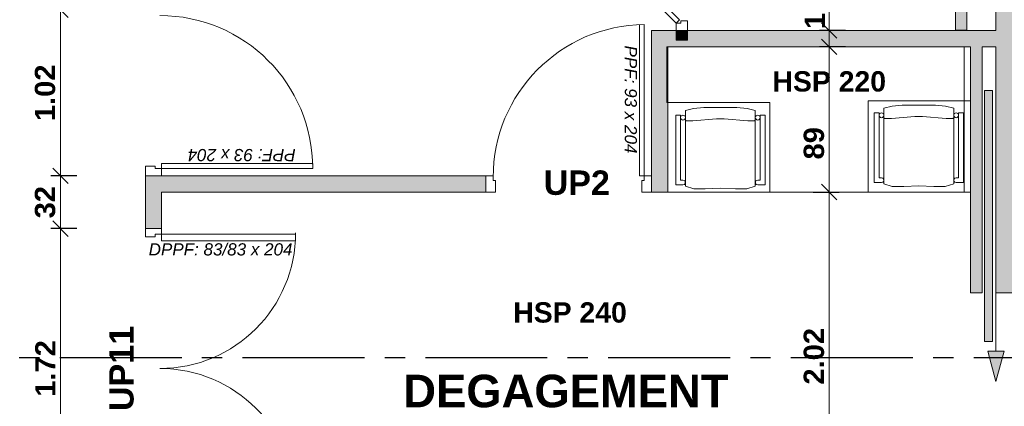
# Model space of a CAD drawing. Extents: x -45086 to 279774, y -60645 to -24658.
# Tile 13 of 35: x -32195 to -26134, y -32782 to -30405. Entities that reach past the tile are written whole.
import ezdxf

# ---------------------------------------------------------------- set-up
doc = ezdxf.new("R2010")
doc.units = 0
doc.header["$LTSCALE"] = 0.1
doc.header["$MEASUREMENT"] = 0
doc.linetypes.add('AXES2', pattern=[1.125, 0.75, -0.125, 0.125, -0.125])
doc.layers.get('0').update_dxf_attribs({"lineweight": 9})
doc.layers.get('Defpoints').update_dxf_attribs({"lineweight": 9})
for name, color, linetype, lineweight in [('Cloisons', 7, 'Continuous', 9), ('Cotat_ 1_50', 7, 'Continuous', 9), ('Faux plafonds', 7, 'Continuous', 9), ('Limites', 7, 'Continuous', 9), ('Mobiliers', 7, 'Continuous', 9), ('Murs Périphériques', 7, 'Continuous', 9), ('Texte 2D', 7, 'Continuous', 9)]:
    doc.layers.add(name, color=color, linetype=linetype, lineweight=lineweight)
doc.styles.add('STYLE_GENERE_2', font='swisscb.ttf', dxfattribs={"width": 1.25})
doc.styles.add('STYLE_GENERE_4', font='ariali.ttf')
doc.styles.add('STYLE_GENERE_6', font='arialbd.ttf')
doc.dimstyles.new('COTE CM', dxfattribs={"dimtxt": 125, "dimasz": 95, "dimexe": 60, "dimexo": 60, "dimgap": 30, "dimtad": 1, "dimdec": 0, "dimlfac": 0.1, "dimzin": 0, "dimdsep": 46, "dimtxsty": 'STYLE_GENERE_2', "dimblk": 'OBLIQUE', "dimcen": 0.09, "dimclrd": 256, "dimclre": 59, "dimclrt": 256, "dimadec": 0, "dimazin": 0, "dimtfac": 1, "dimtdec": 0, "dimtmove": 1, "dimatfit": 3, "dimfxl": 100, "dimfxlon": 1, "dimtolj": 1, "dimtzin": 0, "dimlwd": -1, "dimarcsym": 0})
doc.dimstyles.new('COTE METRES', dxfattribs={"dimtxt": 125, "dimasz": 95, "dimexe": 60, "dimexo": 60, "dimgap": 30, "dimtad": 1, "dimlfac": 0.001, "dimzin": 0, "dimdsep": 46, "dimtxsty": 'STYLE_GENERE_2', "dimblk": 'OBLIQUE', "dimcen": 0.09, "dimclrd": 256, "dimclre": 256, "dimclrt": 256, "dimadec": 0, "dimazin": 0, "dimtfac": 1, "dimtmove": 1, "dimatfit": 3, "dimldrblk": 'OBLIQUE', "dimfxl": 100, "dimfxlon": 1, "dimtolj": 1, "dimtzin": 0, "dimlwd": -1, "dimlwe": -1, "dimarcsym": 0})

# ---------------------------------------------------------------- blocks, each defined once
blk = doc.blocks.new('Chaise 4 12', base_point=(-22620.7, 257555.9))
at = {"layer": 'Mobiliers', "color": 59, "linetype": 'Continuous', "lineweight": 20}
for p, q in [((-22510.4, 258050.8), (-22560.7, 258038.2)), ((-22510.4, 258050.8), (-22560.7, 258038.2)), ((-22447.7, 258055.9), (-22510.4, 258050.8)), ((-22447.7, 258055.9), (-22510.4, 258050.8)), ((-22345.7, 258055.9), (-22447.7, 258055.9)), ((-22345.7, 258055.9), (-22447.7, 258055.9)), ((-22243.7, 258055.9), (-22345.7, 258055.9)), ((-22243.7, 258055.9), (-22345.7, 258055.9)), ((-22181, 258050.8), (-22243.7, 258055.9)), ((-22181, 258050.8), (-22243.7, 258055.9)), ((-22130.7, 258038.2), (-22181, 258050.8)), ((-22130.7, 258038.2), (-22181, 258050.8)), ((-22590.7, 258009.6), (-22620.7, 258009.6)), ((-22620.7, 258009.6), (-22620.7, 257580.3)), ((-22590.7, 258009.6), (-22620.7, 258009.6)), ((-22620.7, 258009.6), (-22620.7, 257580.3)), ((-22590.7, 257609.8), (-22590.7, 258009.6)), ((-22590.7, 257609.8), (-22590.7, 258009.6)), ((-22560.7, 258038.2), (-22560.7, 257572.4)), ((-22560.7, 258038.2), (-22560.7, 257572.4)), ((-22369.2, 257986.6), (-22514.7, 257975.6)), ((-22322.2, 257986.6), (-22369.2, 257986.6)), ((-22176.7, 257975.6), (-22322.2, 257986.6)), ((-22130.7, 257572.4), (-22130.7, 258038.2)), ((-22130.7, 257572.4), (-22130.7, 258038.2)), ((-22070.7, 258009.6), (-22100.7, 258009.6)), ((-22100.7, 258009.6), (-22100.7, 257609.8)), ((-22070.7, 258009.6), (-22100.7, 258009.6)), ((-22100.7, 258009.6), (-22100.7, 257609.8)), ((-22070.7, 257580.3), (-22070.7, 258009.6)), ((-22070.7, 257580.3), (-22070.7, 258009.6)), ((-22560.5, 257980.6), (-22560.7, 257981.9)), ((-22560, 257979.2), (-22560.5, 257980.6)), ((-22559.3, 257978), (-22560, 257979.2)), ((-22558.4, 257977), (-22559.3, 257978)), ((-22557.3, 257976.1), (-22558.4, 257977)), ((-22556.1, 257975.4), (-22557.3, 257976.1)), ((-22554.8, 257974.9), (-22556.1, 257975.4)), ((-22553.4, 257974.6), (-22554.8, 257974.9)), ((-22552.7, 257974.6), (-22553.4, 257974.6)), ((-22514.7, 257975.6), (-22552.7, 257974.6)), ((-22138.7, 257974.6), (-22176.7, 257975.6)), ((-22138, 257974.6), (-22138.7, 257974.6)), ((-22136.6, 257974.9), (-22138, 257974.6)), ((-22135.3, 257975.4), (-22136.6, 257974.9)), ((-22134.1, 257976.1), (-22135.3, 257975.4)), ((-22133, 257977), (-22134.1, 257976.1)), ((-22132.1, 257978), (-22133, 257977)), ((-22131.4, 257979.2), (-22132.1, 257978)), ((-22620.7, 257580.3), (-22575.7, 257580.3)), ((-22620.7, 257580.3), (-22575.7, 257580.3)), ((-22575.7, 257609.8), (-22590.7, 257609.8)), ((-22575.7, 257609.8), (-22590.7, 257609.8)), ((-22566.9, 257606.9), (-22575.7, 257609.8)), ((-22566.9, 257606.9), (-22575.7, 257609.8)), ((-22575.7, 257580.3), (-22566.9, 257582.7)), ((-22575.7, 257580.3), (-22566.9, 257582.7)), ((-22561.4, 257599.4), (-22566.9, 257606.9)), ((-22561.4, 257599.4), (-22566.9, 257606.9)), ((-22566.9, 257582.7), (-22561.4, 257590.2)), ((-22566.9, 257582.7), (-22561.4, 257590.2)), ((-22561.4, 257590.2), (-22561.4, 257599.4)), ((-22561.4, 257590.2), (-22561.4, 257599.4)), ((-22560.7, 257572.4), (-22508.8, 257557.1)), ((-22560.7, 257572.4), (-22508.8, 257557.1)), ((-22438.7, 257556.9), (-22345.7, 257561.1)), ((-22438.7, 257556.9), (-22345.7, 257561.1)), ((-22345.7, 257561.1), (-22252.7, 257556.9)), ((-22345.7, 257561.1), (-22252.7, 257556.9)), ((-22182.6, 257557.1), (-22130.7, 257572.4)), ((-22182.6, 257557.1), (-22130.7, 257572.4)), ((-22124.5, 257606.9), (-22130, 257599.4)), ((-22124.5, 257606.9), (-22130, 257599.4)), ((-22130, 257599.4), (-22130, 257590.2)), ((-22130, 257599.4), (-22130, 257590.2)), ((-22130, 257590.2), (-22124.5, 257582.7)), ((-22130, 257590.2), (-22124.5, 257582.7)), ((-22115.7, 257609.8), (-22124.5, 257606.9)), ((-22115.7, 257609.8), (-22124.5, 257606.9)), ((-22124.5, 257582.7), (-22115.7, 257580.3)), ((-22124.5, 257582.7), (-22115.7, 257580.3)), ((-22100.7, 257609.8), (-22115.7, 257609.8)), ((-22100.7, 257609.8), (-22115.7, 257609.8)), ((-22115.7, 257580.3), (-22070.7, 257580.3)), ((-22115.7, 257580.3), (-22070.7, 257580.3)), ((-22508.8, 257557.1), (-22438.7, 257556.9)), ((-22508.8, 257557.1), (-22438.7, 257556.9)), ((-22252.7, 257556.9), (-22182.6, 257557.1)), ((-22252.7, 257556.9), (-22182.6, 257557.1))]:
    blk.add_line(p, q, dxfattribs=at)
for centre, start, end in [((-22575.7, 257994.6), 90, 270), ((-22575.7, 257994.6), 90, 270), ((-22575.7, 257994.6), 270, 90), ((-22575.7, 257994.6), 270, 90), ((-22115.7, 257994.6), 90, 270), ((-22115.7, 257994.6), 90, 270), ((-22115.7, 257994.6), 270, 90), ((-22115.7, 257994.6), 270, 90)]:
    blk.add_arc(centre, 15, start, end, dxfattribs=at)
blk = doc.blocks.new('Ligne_23', base_point=(-27762.3, -32128.3))
at = {"layer": 'Limites', "linetype": 'Continuous', "lineweight": 20}
blk.add_hatch(color=59, dxfattribs=at).paths.add_polyline_path([(-27762.3, -32672.9), (-27812.3, -32486.3), (-27712.3, -32486.3)], flags=0)
at = {"layer": 'Limites', "linetype": 'Continuous'}
blk.add_line((-27762.3, -32128.3), (-27762.3, -32486.3), dxfattribs=at)
at = {"layer": 'Limites', "color": 59, "linetype": 'Continuous', "lineweight": 20}
for p, q in [((-27762.3, -32672.9), (-27812.3, -32486.3)), ((-27812.3, -32486.3), (-27712.3, -32486.3)), ((-27762.3, -32672.9), (-27712.3, -32486.3))]:
    blk.add_line(p, q, dxfattribs=at)
blk = doc.blocks.new('_Oblique')
at = {"color": 0, "linetype": 'ByBlock', "lineweight": -2}
blk.add_line((-0.5, -0.5), (0.5, 0.5), dxfattribs=at)
blk = doc.blocks.new('*D283', base_point=(-22620.7, 257555.9))
at = {"layer": 'Cotat_ 1_50', "transparency": 16777216}
for p, q in [((-33096.7, -27424.3), (-33256.7, -27424.3)), ((-33196.7, -33404.3), (-33196.7, -27424.3)), ((-33096.7, -33404.3), (-33256.7, -33404.3))]:
    blk.add_line(p, q, dxfattribs=at)
at = {"layer": 'Defpoints', "color": 0, "transparency": 16777216}
for p in [(-33196.7, -27424.3), (-26435.6, -27424.3), (-31853.1, -33404.3)]:
    blk.add_point(p, dxfattribs=at)
at = {"layer": 'Cotat_ 1_50', "transparency": 16777216, "xscale": 95, "yscale": 95, "zscale": 95}
for p, rotation in [((-33196.7, -27424.3), 90), ((-33196.7, -33404.3), 270)]:
    blk.add_blockref('_Oblique', p, dxfattribs=dict(at, rotation=rotation))
at = {"layer": 'Cotat_ 1_50', "transparency": 16777216, "insert": (-33290.9, -30414.3), "char_height": 125, "attachment_point": 5, "rotation": 90, "style": 'STYLE_GENERE_2'}
blk.add_mtext('\\A1;5.98', dxfattribs=at)
blk = doc.blocks.new('*D288', base_point=(-22620.7, 257555.9))
at = {"layer": 'Cotat_ 1_50', "transparency": 16777216}
for p, q in [((-42385.9, -26696.5), (-42385.9, -26536.5)), ((-10001.2, -26696.5), (-10001.2, -26536.5)), ((-42385.9, -26596.5), (-10001.2, -26596.5))]:
    blk.add_line(p, q, dxfattribs=at)
at = {"layer": 'Defpoints', "color": 0, "transparency": 16777216}
for p in [(-10001.2, -26596.5), (-42385.9, -31309.9), (-10001.2, -34322.8)]:
    blk.add_point(p, dxfattribs=at)
at = {"layer": 'Cotat_ 1_50', "transparency": 16777216, "xscale": 95, "yscale": 95, "zscale": 95, "rotation": 180}
blk.add_blockref('_Oblique', (-42385.9, -26596.5), dxfattribs=at)
at = {"layer": 'Cotat_ 1_50', "transparency": 16777216, "xscale": 95, "yscale": 95, "zscale": 95}
blk.add_blockref('_Oblique', (-10001.2, -26596.5), dxfattribs=at)
at = {"layer": 'Cotat_ 1_50', "transparency": 16777216, "insert": (-26193.6, -26502.4), "char_height": 125, "attachment_point": 5, "style": 'STYLE_GENERE_2'}
blk.add_mtext('\\A1;32.39', dxfattribs=at)
blk = doc.blocks.new('*D330', base_point=(-22620.7, 257555.9))
at = {"layer": 'Cotat_ 1_50', "transparency": 16777216}
for p, q in [((-31843.8, -31689.3), (-32003.8, -31689.3)), ((-31943.8, -33409.3), (-31943.8, -31689.3)), ((-31843.8, -33409.3), (-32003.8, -33409.3))]:
    blk.add_line(p, q, dxfattribs=at)
at = {"layer": 'Defpoints', "color": 0, "transparency": 16777216}
for p in [(-31943.8, -31689.3), (-31321, -31689.3), (-31321, -33409.3)]:
    blk.add_point(p, dxfattribs=at)
at = {"layer": 'Cotat_ 1_50', "transparency": 16777216, "xscale": 95, "yscale": 95, "zscale": 95}
for p, rotation in [((-31943.8, -31689.3), 90), ((-31943.8, -33409.3), 270)]:
    blk.add_blockref('_Oblique', p, dxfattribs=dict(at, rotation=rotation))
at = {"layer": 'Cotat_ 1_50', "transparency": 16777216, "insert": (-32036.7, -32549.3), "char_height": 125, "attachment_point": 5, "rotation": 90, "style": 'STYLE_GENERE_2'}
blk.add_mtext('\\A1;1.72', dxfattribs=at)
blk = doc.blocks.new('*D331', base_point=(-22620.7, 257555.9))
at = {"layer": 'Cotat_ 1_50', "color": 59, "lineweight": -2, "transparency": 16777216}
for p, q in [((-31843.8, -31364.3), (-32003.8, -31364.3)), ((-31843.8, -31689.3), (-32003.8, -31689.3))]:
    blk.add_line(p, q, dxfattribs=at)
at = {"layer": 'Cotat_ 1_50', "transparency": 16777216}
blk.add_line((-31943.8, -31689.3), (-31943.8, -31364.3), dxfattribs=at)
at = {"layer": 'Defpoints', "color": 0, "transparency": 16777216}
for p in [(-31943.8, -31364.3), (-31421, -31364.3), (-31321, -31689.3)]:
    blk.add_point(p, dxfattribs=at)
at = {"layer": 'Cotat_ 1_50', "transparency": 16777216, "xscale": 95, "yscale": 95, "zscale": 95}
for p, rotation in [((-31943.8, -31364.3), 90), ((-31943.8, -31689.3), 270)]:
    blk.add_blockref('_Oblique', p, dxfattribs=dict(at, rotation=rotation))
at = {"layer": 'Cotat_ 1_50', "transparency": 16777216, "insert": (-32037.9, -31526.8), "char_height": 125, "attachment_point": 5, "rotation": 90, "style": 'STYLE_GENERE_2'}
blk.add_mtext('\\A1;32', dxfattribs=at)
blk = doc.blocks.new('*D332', base_point=(-22620.7, 257555.9))
at = {"layer": 'Cotat_ 1_50', "transparency": 16777216}
for p, q in [((-31843.8, -30344.3), (-32003.8, -30344.3)), ((-31943.8, -31364.3), (-31943.8, -30344.3)), ((-31843.8, -31364.3), (-32003.8, -31364.3))]:
    blk.add_line(p, q, dxfattribs=at)
at = {"layer": 'Defpoints', "color": 0, "transparency": 16777216}
for p in [(-31943.8, -30344.3), (-31421, -30344.3), (-31421, -31364.3)]:
    blk.add_point(p, dxfattribs=at)
at = {"layer": 'Cotat_ 1_50', "transparency": 16777216, "xscale": 95, "yscale": 95, "zscale": 95}
for p, rotation in [((-31943.8, -30344.3), 90), ((-31943.8, -31364.3), 270)]:
    blk.add_blockref('_Oblique', p, dxfattribs=dict(at, rotation=rotation))
at = {"layer": 'Cotat_ 1_50', "transparency": 16777216, "insert": (-32037.9, -30854.3), "char_height": 125, "attachment_point": 5, "rotation": 90, "style": 'STYLE_GENERE_2'}
blk.add_mtext('\\A1;1.02', dxfattribs=at)
blk = doc.blocks.new('*D341', base_point=(-22620.7, 257555.9))
at = {"layer": 'Cotat_ 1_50', "color": 59, "lineweight": -2, "transparency": 16777216}
for p, q in [((-27111.8, -30471.4), (-27271.8, -30471.4)), ((-27111.8, -30571.4), (-27271.8, -30571.4))]:
    blk.add_line(p, q, dxfattribs=at)
at = {"layer": 'Cotat_ 1_50', "transparency": 16777216}
blk.add_line((-27211.8, -30571.4), (-27211.8, -30471.4), dxfattribs=at)
at = {"layer": 'Defpoints', "color": 0, "transparency": 16777216}
for p in [(-27211.8, -30471.4), (-26683.1, -30471.4), (-26683.1, -30571.4)]:
    blk.add_point(p, dxfattribs=at)
at = {"layer": 'Cotat_ 1_50', "transparency": 16777216, "xscale": 95, "yscale": 95, "zscale": 95}
for p, rotation in [((-27211.8, -30471.4), 90), ((-27211.8, -30571.4), 270)]:
    blk.add_blockref('_Oblique', p, dxfattribs=dict(at, rotation=rotation))
at = {"layer": 'Cotat_ 1_50', "transparency": 16777216, "insert": (-27299.5, -30362.9), "char_height": 125, "attachment_point": 5, "rotation": 90, "style": 'STYLE_GENERE_2'}
blk.add_mtext('\\A1;10', dxfattribs=at)
blk = doc.blocks.new('*D342', base_point=(-22620.7, 257555.9))
at = {"layer": 'Cotat_ 1_50', "transparency": 16777216}
for p, q in [((-27111.8, -28972.8), (-27271.8, -28972.8)), ((-27211.8, -30471.4), (-27211.8, -28972.8)), ((-27111.8, -30471.4), (-27271.8, -30471.4))]:
    blk.add_line(p, q, dxfattribs=at)
at = {"layer": 'Defpoints', "color": 0, "transparency": 16777216}
for p in [(-27211.8, -28972.8), (-26755.7, -28972.8), (-26683.1, -30471.4)]:
    blk.add_point(p, dxfattribs=at)
at = {"layer": 'Cotat_ 1_50', "transparency": 16777216, "xscale": 95, "yscale": 95, "zscale": 95}
for p, rotation in [((-27211.8, -28972.8), 90), ((-27211.8, -30471.4), 270)]:
    blk.add_blockref('_Oblique', p, dxfattribs=dict(at, rotation=rotation))
at = {"layer": 'Cotat_ 1_50', "transparency": 16777216, "insert": (-27316.6, -29903.9), "char_height": 125, "attachment_point": 5, "rotation": 90, "style": 'STYLE_GENERE_2'}
blk.add_mtext('\\A1;1.50', dxfattribs=at)
blk = doc.blocks.new('*D363', base_point=(-22620.7, 257555.9))
at = {"layer": 'Cotat_ 1_50', "transparency": 16777216}
for p, q in [((-27311.8, -31464.3), (-27151.8, -31464.3)), ((-27211.8, -33484.3), (-27211.8, -31464.3)), ((-27111.8, -33484.3), (-27271.8, -33484.3))]:
    blk.add_line(p, q, dxfattribs=at)
at = {"layer": 'Defpoints', "color": 0, "transparency": 16777216}
for p in [(-28205.5, -31464.3), (-27211.8, -31464.3), (-25492.3, -33484.3)]:
    blk.add_point(p, dxfattribs=at)
at = {"layer": 'Cotat_ 1_50', "transparency": 16777216, "xscale": 95, "yscale": 95, "zscale": 95}
for p, rotation in [((-27211.8, -31464.3), 90), ((-27211.8, -33484.3), 270)]:
    blk.add_blockref('_Oblique', p, dxfattribs=dict(at, rotation=rotation))
at = {"layer": 'Cotat_ 1_50', "transparency": 16777216, "insert": (-27305.8, -32474.3), "char_height": 125, "attachment_point": 5, "rotation": 90, "style": 'STYLE_GENERE_2'}
blk.add_mtext('\\A1;2.02', dxfattribs=at)
blk = doc.blocks.new('*D364', base_point=(-22620.7, 257555.9))
at = {"layer": 'Cotat_ 1_50', "color": 59, "lineweight": -2, "transparency": 16777216}
for p, q in [((-27211.8, -30571.4), (-27271.8, -30571.4)), ((-27311.8, -31464.3), (-27151.8, -31464.3))]:
    blk.add_line(p, q, dxfattribs=at)
at = {"layer": 'Cotat_ 1_50', "transparency": 16777216}
blk.add_line((-27211.8, -31464.3), (-27211.8, -30571.4), dxfattribs=at)
at = {"layer": 'Defpoints', "color": 0, "transparency": 16777216}
for p in [(-27211.8, -30571.4), (-27195.6, -30571.4), (-28205.5, -31464.3)]:
    blk.add_point(p, dxfattribs=at)
at = {"layer": 'Cotat_ 1_50', "transparency": 16777216, "xscale": 95, "yscale": 95, "zscale": 95}
for p, rotation in [((-27211.8, -30571.4), 90), ((-27211.8, -31464.3), 270)]:
    blk.add_blockref('_Oblique', p, dxfattribs=dict(at, rotation=rotation))
at = {"layer": 'Cotat_ 1_50', "transparency": 16777216, "insert": (-27305.8, -31164.5), "char_height": 125, "attachment_point": 5, "rotation": 90, "style": 'STYLE_GENERE_2'}
blk.add_mtext('\\A1;89', dxfattribs=at)
blk = doc.blocks.new('*D493')
at = {"layer": 'Defpoints', "color": 0, "transparency": 16777216}
for p in [(-26341.5, -32084), (-26341.5, -33274.8), (-21847.3, -33488.1)]:
    blk.add_point(p, dxfattribs=at)
at = {"layer": 'Murs Périphériques', "transparency": 16777216}
for p, q in [((-26341.5, -33174.8), (-26341.5, -33334.8)), ((-21847.3, -33374.8), (-21847.3, -33214.8)), ((-21847.3, -33274.8), (-26341.5, -33274.8))]:
    blk.add_line(p, q, dxfattribs=at)
at = {"layer": 'Murs Périphériques', "transparency": 16777216, "xscale": 95, "yscale": 95, "zscale": 95, "rotation": 180}
blk.add_blockref('_Oblique', (-26341.5, -33274.8), dxfattribs=at)
at = {"layer": 'Murs Périphériques', "transparency": 16777216, "xscale": 95, "yscale": 95, "zscale": 95}
blk.add_blockref('_Oblique', (-21847.3, -33274.8), dxfattribs=at)
at = {"layer": 'Murs Périphériques', "transparency": 16777216, "insert": (-24094.4, -33180.7), "char_height": 125, "attachment_point": 5, "style": 'STYLE_GENERE_2'}
blk.add_mtext('\\A1;4.49', dxfattribs=at)
blk = doc.blocks.new('*D494')
at = {"layer": 'Defpoints', "color": 0, "transparency": 16777216}
for p in [(-26341.5, -32084), (-29145.3, -33274.8), (-29145.3, -33484.3)]:
    blk.add_point(p, dxfattribs=at)
at = {"layer": 'Murs Périphériques', "transparency": 16777216}
for p, q in [((-26341.5, -33174.8), (-26341.5, -33334.8)), ((-29145.3, -33374.8), (-29145.3, -33214.8)), ((-26341.5, -33274.8), (-29145.3, -33274.8))]:
    blk.add_line(p, q, dxfattribs=at)
at = {"layer": 'Murs Périphériques', "transparency": 16777216, "xscale": 95, "yscale": 95, "zscale": 95, "rotation": 180}
blk.add_blockref('_Oblique', (-29145.3, -33274.8), dxfattribs=at)
at = {"layer": 'Murs Périphériques', "transparency": 16777216, "xscale": 95, "yscale": 95, "zscale": 95}
blk.add_blockref('_Oblique', (-26341.5, -33274.8), dxfattribs=at)
at = {"layer": 'Murs Périphériques', "transparency": 16777216, "insert": (-27743.4, -33180.7), "char_height": 125, "attachment_point": 5, "style": 'STYLE_GENERE_2'}
blk.add_mtext('\\A1;2.80', dxfattribs=at)

msp = doc.modelspace()

# ---------------------------------------------------------------- hatches: boundary and pattern name
at = {"layer": 'Cloisons', "linetype": 'Continuous', "lineweight": 60}
for points in [[(-26435.638, -27424.264), (-26435.638, -30469.895), (-26365.638, -30469.895), (-26365.638, -27424.264)], [(-26085.638, -31984.034), (-26085.638, -27424.264), (-26185.638, -27424.264), (-26185.638, -31984.034)]]:
    msp.add_hatch(color=256, dxfattribs=at).paths.add_polyline_path(points)
for color, points in [(7, [(-28305.488, -30471.422), (-28305.488, -31364.264), (-28205.488, -31364.264), (-28205.488, -30571.422)]), (256, [(-26185.638, -30471.422), (-28305.488, -30471.422), (-28205.488, -30571.422), (-26185.638, -30571.422)]), (255, [(-28084.812, -30471.422), (-28154.812, -30471.422), (-28154.812, -30531.422), (-28084.812, -30531.422)]), (256, [(-26271.485, -32084.034), (-26271.485, -30571.422), (-26341.485, -30571.422), (-26341.485, -32084.034)])]:
    msp.add_hatch(color=color, dxfattribs=at).paths.add_polyline_path(points, flags=0)
at = {"layer": 'Cloisons', "linetype": 'Continuous'}
msp.add_hatch(color=256, dxfattribs=at).paths.add_polyline_path([(-26206.112, -32382.392), (-26206.112, -30840.36), (-26256.112, -30840.36), (-26256.112, -32382.392)], flags=0)
at = {"layer": 'Cloisons'}
for points in [[(-31321.044, -31689.261), (-31321.044, -31364.264), (-31421.044, -31364.264), (-31421.044, -31689.261)], [(-28305.488, -31364.264), (-28305.488, -31464.264), (-28205.488, -31464.264), (-28205.488, -31364.264)]]:
    msp.add_hatch(color=256, dxfattribs=at).paths.add_polyline_path(points, flags=0)
h = msp.add_hatch(color=256, dxfattribs=at)
h.dxf.hatch_style = 1
h.paths.add_polyline_path([(-29325.488, -31364.264), (-31321.044, -31364.264), (-31421.044, -31364.264), (-31421.044, -31689.261), (-31411.044, -31689.261), (-31331.044, -31689.261), (-31321.044, -31689.261), (-31321.044, -31464.264), (-29325.488, -31464.264), (-29325.488, -31454.264)])
msp.add_hatch(color=256, dxfattribs=at).paths.add_polyline_path([(-23997.408, -31984.034), (-26185.638, -31984.034), (-26185.638, -32084.034), (-23997.408, -32084.034)])

# ---------------------------------------------------------------- linework, layer by layer
at = {"linetype": 'AXES2', "lineweight": 30, "ltscale": 10000}
msp.add_line((-9822.49, -32484.264), (-43832.691, -32484.264), dxfattribs=at)
at = {"layer": 'Cloisons', "linetype": 'Continuous'}
for p, q in [((-26365.638, -30469.895), (-26365.638, -27424.264)), ((-26185.638, -27424.264), (-26185.638, -30471.422)), ((-26435.638, -28972.843), (-26435.638, -30469.895)), ((-28305.488, -30471.422), (-28305.488, -31364.264)), ((-28154.812, -30471.422), (-28305.488, -30471.422)), ((-28154.812, -30471.422), (-28154.812, -30531.422)), ((-28084.812, -30531.422), (-28084.812, -30471.422)), ((-26185.638, -30471.422), (-28084.812, -30471.422)), ((-26435.638, -30469.895), (-26365.638, -30469.895)), ((-28154.812, -30531.422), (-28084.812, -30531.422)), ((-28205.488, -31364.264), (-28205.488, -30571.422)), ((-28205.488, -30571.422), (-26341.485, -30571.422)), ((-26341.485, -30571.422), (-26341.485, -32084.034)), ((-26271.485, -30571.422), (-26185.638, -30571.422)), ((-26271.485, -32084.034), (-26271.485, -30571.422)), ((-26185.638, -30571.422), (-26185.638, -31984.034)), ((-26206.112, -30840.36), (-26256.112, -30840.36)), ((-26256.112, -30840.36), (-26256.112, -32382.392)), ((-26206.112, -32382.392), (-26206.112, -30840.36)), ((-26185.638, -31984.034), (-26185.638, -32084.034)), ((-26341.485, -32084.034), (-26271.485, -32084.034)), ((-26185.638, -32084.034), (-23997.408, -32084.034)), ((-26256.112, -32382.392), (-26206.112, -32382.392))]:
    msp.add_line(p, q, dxfattribs=at)
at = {"layer": 'Cloisons'}
for p, q in [((-28791.208, -29747.6), (-28133.599, -30405.209)), ((-28154.812, -30426.422), (-28812.421, -29768.813)), ((-28133.599, -30405.209), (-28154.812, -30426.422)), ((-28084.812, -30411.422), (-28124.812, -30411.422)), ((-28124.812, -30411.422), (-28124.812, -30426.422)), ((-28084.812, -30471.422), (-28084.812, -30411.422)), ((-28380.488, -30434.264), (-28380.488, -31364.264)), ((-28350.488, -31364.264), (-28350.488, -30434.264)), ((-28124.812, -30426.422), (-28154.812, -30426.422)), ((-28154.812, -30426.422), (-28154.812, -30471.422)), ((-28154.812, -30471.422), (-28084.812, -30471.422)), ((-28154.812, -30471.422), (-28144.812, -30471.422)), ((-28144.812, -30471.422), (-28094.812, -30471.422)), ((-28094.812, -30471.422), (-28084.812, -30471.422)), ((-31421.044, -31364.264), (-31421.044, -31304.264)), ((-31421.044, -31304.264), (-31361.044, -31304.264)), ((-31361.044, -31304.264), (-31361.044, -31319.264)), ((-30391.044, -31289.264), (-31321.044, -31289.264)), ((-31321.044, -31289.264), (-31321.044, -31319.264)), ((-30391.044, -31319.264), (-30391.044, -31289.264)), ((-31321.044, -31364.264), (-31421.044, -31364.264)), ((-31421.044, -31364.264), (-31421.044, -31689.261)), ((-29325.488, -31364.264), (-31321.044, -31364.264)), ((-29325.488, -31464.264), (-29325.488, -31364.264)), ((-29280.488, -31364.264), (-29325.488, -31364.264)), ((-29325.488, -31364.264), (-29325.488, -31374.264)), ((-29325.488, -31374.264), (-29325.488, -31454.264)), ((-29280.488, -31394.264), (-29280.488, -31364.264)), ((-28380.488, -31364.264), (-28350.488, -31364.264)), ((-28350.488, -31394.264), (-28350.488, -31364.264)), ((-28350.488, -31364.264), (-28305.488, -31364.264)), ((-28305.488, -31464.264), (-28305.488, -31364.264)), ((-28305.488, -31364.264), (-28305.488, -31374.264)), ((-28305.488, -31374.264), (-28305.488, -31454.264)), ((-28205.488, -31464.264), (-28205.488, -31364.264)), ((-29265.488, -31394.264), (-29280.488, -31394.264)), ((-29265.488, -31464.264), (-29265.488, -31394.264)), ((-28365.488, -31464.264), (-28365.488, -31394.264)), ((-28365.488, -31394.264), (-28350.488, -31394.264)), ((-31321.044, -31464.264), (-29325.488, -31464.264)), ((-31321.044, -31689.261), (-31321.044, -31464.264)), ((-29325.488, -31454.264), (-29325.488, -31464.264)), ((-29325.488, -31464.264), (-29265.488, -31464.264)), ((-28305.488, -31464.264), (-28365.488, -31464.264)), ((-28305.488, -31454.264), (-28305.488, -31464.264)), ((-28305.488, -31464.264), (-28205.488, -31464.264)), ((-31321.044, -31689.261), (-31421.044, -31689.261)), ((-31411.044, -31689.261), (-31421.044, -31689.261)), ((-31421.044, -31689.261), (-31421.044, -31739.261)), ((-31331.044, -31689.261), (-31411.044, -31689.261)), ((-31321.044, -31689.261), (-31331.044, -31689.261)), ((-31321.044, -31724.261), (-31321.044, -31689.261)), ((-31421.044, -31739.261), (-31361.044, -31739.261)), ((-31361.044, -31739.261), (-31361.044, -31724.261)), ((-31361.044, -31724.261), (-31321.044, -31724.261)), ((-31321.044, -31764.261), (-31321.044, -31724.261)), ((-31321.044, -31724.261), (-30496.044, -31724.261)), ((-30496.044, -31724.261), (-30496.044, -31764.261)), ((-30496.044, -31764.261), (-31321.044, -31764.261))]:
    msp.add_line(p, q, dxfattribs=at)
at = {"layer": 'Cloisons', "color": 59, "linetype": 'Continuous', "lineweight": 20}
for p, q in [((-31361.044, -31319.264), (-31321.044, -31319.264)), ((-31321.044, -31319.264), (-31321.044, -31364.264)), ((-31321.044, -31319.264), (-30391.044, -31319.264)), ((-31411.044, -31364.264), (-31421.044, -31364.264)), ((-31331.044, -31364.264), (-31411.044, -31364.264)), ((-31321.044, -31364.264), (-31331.044, -31364.264))]:
    msp.add_line(p, q, dxfattribs=at)
at = {"layer": 'Cloisons'}
for centre, radius, start, end in [((-31331.044, -31319.264), 940, 0, 90), ((-28340.488, -31374.264), 940, 90.6095411, 180), ((-31331.044, -31714.261), 835, 270, 0), ((-31331.044, -33384.261), 835, 0, 90)]:
    msp.add_arc(centre, radius, start, end, dxfattribs=at)
at = {"layer": 'Faux plafonds', "color": 7, "flags": 128}
msp.add_lwpolyline([(-28205.488, -30571.422), (-26381.485, -30571.422), (-26381.485, -31464.264), (-28205.488, -31464.264)], close=True, dxfattribs=at)
at = {"layer": 'Mobiliers', "color": 7, "flags": 128}
msp.add_lwpolyline([(-26972.443, -31464.264), (-26972.443, -30902.931), (-26341.485, -30902.931), (-26341.485, -30571.422), (-28211.634, -30571.422), (-28211.634, -30913.184), (-27577.302, -30913.184), (-27577.302, -31464.264)], close=True, dxfattribs=at)
at = {"layer": 'Murs Périphériques', "color": 7}
msp.add_line((-28205.488, -31464.264), (-26341.485, -31464.264), dxfattribs=at)

# ---------------------------------------------------------------- block references
at = {"layer": 'Limites'}
msp.add_blockref('Ligne_23', (-26185.638, -32084.034), dxfattribs=at)
at = {"layer": 'Mobiliers', "color": 7}
for p in [(-28157.014, -31445.337), (-26935.609, -31430.941)]:
    msp.add_blockref('Chaise 4 12', p, dxfattribs=at)

# ---------------------------------------------------------------- texts
at = {"layer": 'Cloisons', "style": 'STYLE_GENERE_4'}
msp.add_text('PPF: 93 x 204', height=75, rotation=180, dxfattribs=at).set_placement((-30495.642, -31199.621))
at = {"layer": 'Cloisons', "insert": (-28471.411, -30563.364), "char_height": 75, "attachment_point": 7, "rotation": 270, "style": 'STYLE_GENERE_4'}
msp.add_mtext('{PPF: 93 x 204}', dxfattribs=at)
at = {"layer": 'Cloisons', "insert": (-31400.788, -31855.438), "char_height": 75, "attachment_point": 7, "style": 'STYLE_GENERE_4'}
msp.add_mtext('{DPPF: 83/83 x 204}', dxfattribs=at)
at = {"layer": 'Faux plafonds', "color": 7, "insert": (-27211.763, -30784.754), "char_height": 125, "attachment_point": 5, "style": 'STYLE_GENERE_6'}
msp.add_mtext('{HSP 220}', dxfattribs=at)
at = {"layer": 'Faux plafonds', "insert": (-28807.303, -32205.474), "char_height": 125, "attachment_point": 5, "style": 'STYLE_GENERE_6'}
msp.add_mtext('{HSP 240}', dxfattribs=at)
at = {"layer": 'Texte 2D', "color": 7, "attachment_point": 5, "style": 'STYLE_GENERE_6'}
for s, insert, char_height, width in [('UP2', (-28765.761, -31407.817), 150, 1915.86713), ('DEGAGEMENT', (-28832.7, -32689.198), 200, 2578.07074)]:
    msp.add_mtext(s, dxfattribs=dict(at, insert=insert, char_height=char_height, width=width))
at = {"layer": 'Texte 2D', "color": 7, "insert": (-31567.581, -32549.143), "char_height": 150, "width": 1915.86713, "attachment_point": 5, "rotation": 90, "style": 'STYLE_GENERE_6'}
msp.add_mtext('UP11', dxfattribs=at)

# ---------------------------------------------------------------- dimensions: what is measured, and where the dimension line sits
at = {"layer": 'Cotat_ 1_50', "color": 7}
dim = msp.add_linear_dim(base=(-10001.246, -26596.489), p1=(-42385.876, -31309.917), p2=(-10001.246, -34322.823), text='32.39', dimstyle='COTE METRES', dxfattribs=at)
dim.commit()
dim.dimension.update_dxf_attribs({"geometry": '*D288', "text_midpoint": (-26193.561, -26502.406)})
for base, p1, p2, picture, middle in [((-33196.739, -27424.264), (-31853.148, -33404.261), (-26435.638, -27424.264), '*D283', (-33290.903, -30414.263)), ((-31943.772, -30344.264), (-31421.044, -31364.264), (-31421.044, -30344.264), '*D332', (-32037.855, -30854.264)), ((-27211.763, -31464.264), (-25492.341, -33484.264), (-28205.488, -31464.264), '*D363', (-27305.846, -32474.264))]:
    dim = msp.add_linear_dim(base=base, p1=p1, p2=p2, angle=90, dimstyle='COTE METRES', dxfattribs=at)
    dim.commit()
    dim.dimension.update_dxf_attribs({"geometry": picture, "text_midpoint": middle})
for base, p1, p2, dimstyle, picture, middle in [((-27211.763, -28972.843), (-26683.068, -30471.422), (-26755.654, -28972.843), 'COTE METRES', '*D342', (-27222.402, -29903.866)), ((-27211.763, -30471.422), (-26683.068, -30571.422), (-26683.068, -30471.422), 'COTE CM', '*D341', (-27205.464, -30362.936)), ((-27211.763, -30571.422), (-28205.488, -31464.264), (-27195.563, -30571.422), 'COTE CM', '*D364', (-27211.763, -31164.48))]:
    dim = msp.add_linear_dim(base=base, p1=p1, p2=p2, angle=90, dimstyle=dimstyle, dxfattribs=at)
    dim.commit()
    dim.dimension.update_dxf_attribs({"geometry": picture, "text_midpoint": middle, "dimtype": 160})
at = {"layer": 'Cotat_ 1_50'}
for base, p1, p2, dimstyle, picture, middle in [((-31943.772, -31364.264), (-31321.044, -31689.261), (-31421.044, -31364.264), 'COTE CM', '*D331', (-32037.855, -31526.763)), ((-31943.772, -31689.261), (-31321.044, -33409.261), (-31321.044, -31689.261), 'COTE METRES', '*D330', (-32036.678, -32549.261))]:
    dim = msp.add_linear_dim(base=base, p1=p1, p2=p2, angle=90, dimstyle=dimstyle, dxfattribs=at)
    dim.commit()
    dim.dimension.update_dxf_attribs({"geometry": picture, "text_midpoint": middle})
at = {"layer": 'Murs Périphériques'}
for base, p1, p2, picture, middle in [((-29145.265, -33274.827), (-26341.485, -32084.034), (-29145.265, -33484.264), '*D494', (-27743.375, -33180.744)), ((-26341.485, -33274.827), (-21847.309, -33488.116), (-26341.485, -32084.034), '*D493', (-24094.397, -33180.744))]:
    dim = msp.add_linear_dim(base=base, p1=p1, p2=p2, dimstyle='COTE METRES', dxfattribs=at)
    dim.commit()
    dim.dimension.update_dxf_attribs({"geometry": picture, "text_midpoint": middle})

doc.saveas('drawing.dxf')
